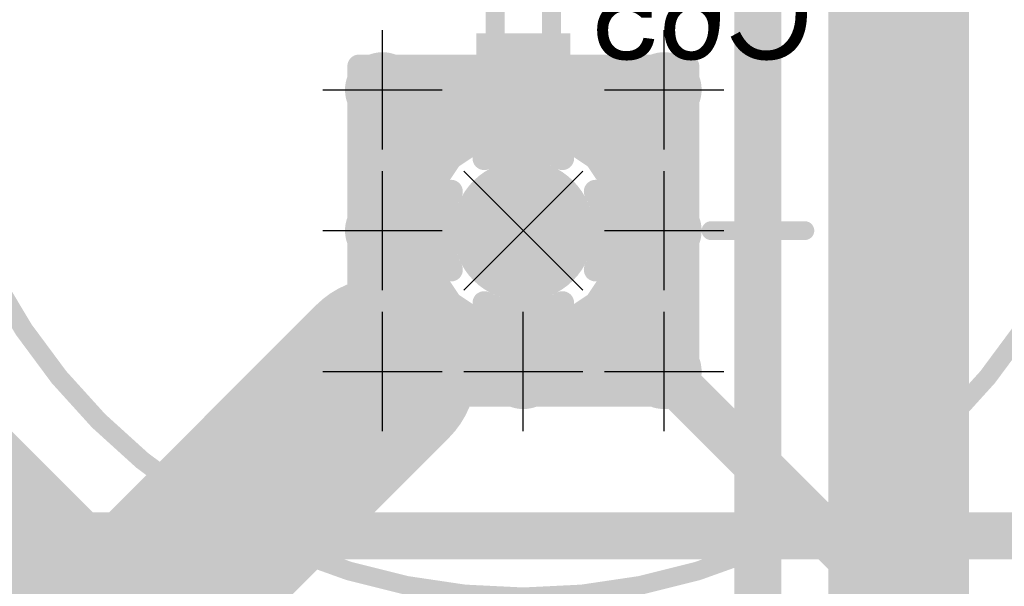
# Model space of a CAD drawing. Extents: x 74 to 326, y 70 to 232.
# Tile 27 of 138: x 131 to 141, y 126 to 132. Entities that reach past the tile are written whole.
import ezdxf

# ---------------------------------------------------------------- set-up
doc = ezdxf.new("R2010")
doc.units = 0
for name, color, linetype in [('Bot_Silk', 7, 'CONTINUOUS'), ('Bottom', 2, 'CONTINUOUS'), ('Drill_Layer', 255, 'CONTINUOUS'), ('Gnd', 12, 'CONTINUOUS'), ('Pwr', 13, 'CONTINUOUS'), ('Top', 1, 'CONTINUOUS'), ('Top_Silk', 6, 'CONTINUOUS')]:
    doc.layers.add(name, color=color, linetype=linetype)

# ---------------------------------------------------------------- blocks, each defined once
blk = doc.blocks.new('Cross')
at = {"layer": 'Drill_Layer', "linetype": 'CONTINUOUS'}
for p, q in [((0, -12.7), (0, 12.7)), ((-12.7, 0), (12.7, 0))]:
    blk.add_line(p, q, dxfattribs=at)
blk = doc.blocks.new('X')
at = {"layer": 'Drill_Layer', "linetype": 'CONTINUOUS'}
for p, q in [((-12.7, 12.7), (12.7, -12.7)), ((12.7, 12.7), (-12.7, -12.7))]:
    blk.add_line(p, q, dxfattribs=at)
blk = doc.blocks.new('UNIT_DISC')
at = {"linetype": 'CONTINUOUS', "const_width": 0.5}
blk.add_lwpolyline([(0.25, 0, 1), (-0.25, 0, 1)], format="xyb", close=True, dxfattribs=at)
blk = doc.blocks.new('SHAPE_EL_236_236_0_0_0_0')
at = {"xscale": 0.6, "yscale": 0.6, "zscale": 0.6}
blk.add_blockref('UNIT_DISC', (0, 0), dxfattribs=at)
blk = doc.blocks.new('SHAPE_EL_314_314_0_0_0_0')
at = {"xscale": 0.8, "yscale": 0.8, "zscale": 0.8}
blk.add_blockref('UNIT_DISC', (0, 0), dxfattribs=at)
blk = doc.blocks.new('v0306196')
at = {"layer": 'Bottom'}
blk.add_blockref('SHAPE_EL_236_236_0_0_0_0', (0, 0), dxfattribs=at)
at = {"layer": 'Gnd'}
blk.add_blockref('SHAPE_EL_314_314_0_0_0_0', (0, 0), dxfattribs=at)
at = {"layer": 'Pwr'}
blk.add_blockref('SHAPE_EL_314_314_0_0_0_0', (0, 0), dxfattribs=at)
at = {"layer": 'Top'}
blk.add_blockref('SHAPE_EL_236_236_0_0_0_0', (0, 0), dxfattribs=at)
blk = doc.blocks.new('0603_18281')
at = {"layer": 'Bot_Silk', "linetype": 'CONTINUOUS', "const_width": 0.2}
for points in [[(136.55, 132.7), (135.95, 132.7)], [(135.95, 132.7), (135.95, 131.3)], [(136.55, 131.3), (136.55, 132.7)], [(135.95, 131.3), (136.55, 131.3)]]:
    blk.add_lwpolyline(points, dxfattribs=at)
at = {"layer": 'Bot_Silk', "xscale": 0.2, "yscale": 0.2, "zscale": 0.2}
for p in [(135.95, 132.7), (135.95, 132.7), (136.55, 132.7), (136.55, 132.7), (135.95, 131.3), (135.95, 131.3), (136.55, 131.3), (136.55, 131.3)]:
    blk.add_blockref('UNIT_DISC', p, dxfattribs=at)
blk = doc.blocks.new('SHAPE_SQ_314_393_0_0_0_0')
blk.add_solid([(-0.4, -0.5), (0.4, -0.5), (-0.4, 0.5), (0.4, 0.5)])
blk = doc.blocks.new('SHAPE_EL_196_196_0_0_0_0')
at = {"xscale": 0.5, "yscale": 0.5, "zscale": 0.5}
blk.add_blockref('UNIT_DISC', (0, 0), dxfattribs=at)
blk = doc.blocks.new('w800h1000196_F')
at = {"layer": 'Bottom'}
blk.add_blockref('SHAPE_SQ_314_393_0_0_0_0', (0, 0), dxfattribs=at)
at = {"layer": 'Gnd'}
blk.add_blockref('SHAPE_EL_196_196_0_0_0_0', (0, 0), dxfattribs=at)
at = {"layer": 'Pwr'}
blk.add_blockref('SHAPE_EL_196_196_0_0_0_0', (0, 0), dxfattribs=at)
blk = doc.blocks.new('w800h1000392_F')
at = {"layer": 'Bottom'}
blk.add_blockref('SHAPE_SQ_314_393_0_0_0_0', (0, 0), dxfattribs=at)
at = {"layer": 'Gnd'}
blk.add_blockref('SHAPE_EL_196_196_0_0_0_0', (0, 0), dxfattribs=at)
at = {"layer": 'Pwr'}
blk.add_blockref('SHAPE_EL_196_196_0_0_0_0', (0, 0), dxfattribs=at)
blk = doc.blocks.new('C65')
at = {"rotation": -90}
for name, p in [('w800h1000392_F', (136.25, 132.8)), ('w800h1000196_F', (136.25, 131.2))]:
    blk.add_blockref(name, p, dxfattribs=at)
blk.add_blockref('0603_18281', (0, 0))
at = {"layer": 'Bot_Silk', "text_generation_flag": 2}
blk.add_text('C65', height=0.96, dxfattribs=at).set_placement((139.3375, 131.325))
blk = doc.blocks.new('C13V_23027')
at = {"layer": 'Top_Silk', "linetype": 'CONTINUOUS', "const_width": 0.2}
blk.add_lwpolyline([(136.25, 125.6, 1), (136.25, 138.4, 1)], format="xyb", close=True, dxfattribs=at)
for points in [[(138.75, 130), (138.75, 129)], [(139.25, 129.5), (138.25, 129.5)]]:
    blk.add_lwpolyline(points, dxfattribs=at)
at = {"layer": 'Top_Silk', "xscale": 0.2, "yscale": 0.2, "zscale": 0.2}
for p in [(138.75, 130), (138.25, 129.5), (139.25, 129.5), (138.75, 129)]:
    blk.add_blockref('UNIT_DISC', p, dxfattribs=at)
blk = doc.blocks.new('SHAPE_EL_590_590_0_0_0_0')
at = {"xscale": 1.5, "yscale": 1.5, "zscale": 1.5}
blk.add_blockref('UNIT_DISC', (0, 0), dxfattribs=at)
blk = doc.blocks.new('SHAPE_EL_511_511_0_0_0_0')
at = {"xscale": 1.3, "yscale": 1.3, "zscale": 1.3}
blk.add_blockref('UNIT_DISC', (0, 0), dxfattribs=at)
blk = doc.blocks.new('SHAPE_TH45_787_590_98_0_0_0')
at = {"linetype": 'CONTINUOUS', "const_width": 0.25}
for points in [[(0.41617, 0.76969, 0.2530389), (-0.41617, 0.76969, 0.2530389)], [(-0.76969, 0.41617, 0.2530389), (-0.76969, -0.41617, 0.2530389)], [(0.76969, -0.41617, 0.2530389), (0.76969, 0.41617, 0.2530389)], [(-0.41617, -0.76969, 0.2530389), (0.41617, -0.76969, 0.2530389)]]:
    blk.add_lwpolyline(points, format="xyb", dxfattribs=at)
at = {"xscale": 0.25, "yscale": 0.25, "zscale": 0.25}
for p in [(-0.41617, 0.76969), (0.41617, 0.76969), (-0.76969, 0.41617), (0.76969, 0.41617), (-0.76969, -0.41617), (0.76969, -0.41617), (-0.41617, -0.76969), (0.41617, -0.76969)]:
    blk.add_blockref('UNIT_DISC', p, dxfattribs=at)
blk = doc.blocks.new('c1500h800196')
at = {"layer": 'Bottom'}
blk.add_blockref('SHAPE_EL_590_590_0_0_0_0', (0, 0), dxfattribs=at)
at = {"layer": 'Gnd'}
blk.add_blockref('SHAPE_EL_511_511_0_0_0_0', (0, 0), dxfattribs=at)
at = {"layer": 'Pwr'}
blk.add_blockref('SHAPE_TH45_787_590_98_0_0_0', (0, 0), dxfattribs=at)
at = {"layer": 'Top'}
blk.add_blockref('SHAPE_EL_590_590_0_0_0_0', (0, 0), dxfattribs=at)
blk = doc.blocks.new('C67')
blk.add_blockref('C13V_23027', (0, 0))
at = {"rotation": 90}
blk.add_blockref('c1500h800196', (136.25, 129.5), dxfattribs=at)
blk = doc.blocks.new('CUPOUR_L1_F0_TT90_30885')
at = {"layer": 'Top', "linetype": 'CONTINUOUS'}
for points, const_width in [([(138, 131.25), (134.5, 131.25)], 0.25), ([(134.5, 131.25), (134.5, 127.75)], 0.25), ([(138, 127.75), (138, 131.25)], 0.25), ([(134.5, 131.125), (138, 131.125)], 0.25), ([(134.5, 130.9375), (138, 130.9375)], 0.25), ([(134.5, 130.75), (138, 130.75)], 0.25), ([(136.25, 129.9), (136.25, 130.59606)], 0.5), ([(135.83056, 130.51262), (136.25, 130.59606)], 0.25), ([(136.25, 130.59606), (136.66944, 130.51262)], 0.25), ([(134.5, 130.5625), (136.08129, 130.5625)], 0.25), ([(135.47497, 130.27503), (135.83056, 130.51262)], 0.25), ([(136.4187, 130.5625), (138, 130.5625)], 0.25), ([(136.66944, 130.51262), (137.02503, 130.27503)], 0.25), ([(134.5, 130.375), (135.62459, 130.375)], 0.25), ([(136.8754, 130.375), (138, 130.375)], 0.25), ([(134.5, 130.1875), (135.41648, 130.1875)], 0.25), ([(135.23738, 129.91944), (135.47497, 130.27503)], 0.25), ([(137.02503, 130.27503), (137.26262, 129.91944)], 0.25), ([(137.08351, 130.1875), (138, 130.1875)], 0.25), ([(134.5, 130), (135.2912, 130)], 0.25), ([(137.20879, 130), (138, 130)], 0.25), ([(135.15394, 129.5), (135.23738, 129.91944)], 0.25), ([(137.26262, 129.91944), (137.34606, 129.5)], 0.25), ([(134.5, 129.8125), (135.2161, 129.8125)], 0.25), ([(137.28389, 129.8125), (138, 129.8125)], 0.25), ([(134.5, 129.625), (135.1788, 129.625)], 0.25), ([(135.85, 129.5), (135.15394, 129.5)], 0.5), ([(136.65, 129.5), (137.34606, 129.5)], 0.5), ([(137.32119, 129.625), (138, 129.625)], 0.25), ([(135.23738, 129.08056), (135.15394, 129.5)], 0.25), ([(137.34606, 129.5), (137.26262, 129.08056)], 0.25), ([(134.5, 129.4375), (135.16637, 129.4375)], 0.25), ([(137.33362, 129.4375), (138, 129.4375)], 0.25), ([(134.5, 129.25), (135.20367, 129.25)], 0.25), ([(137.29632, 129.25), (138, 129.25)], 0.25), ([(136.25, 129.1), (136.25, 128.40394)], 0.5), ([(134.5, 129.0625), (135.24944, 129.0625)], 0.25), ([(135.47497, 128.72497), (135.23738, 129.08056)], 0.25), ([(137.26262, 129.08056), (137.02503, 128.72497)], 0.25), ([(137.25055, 129.0625), (138, 129.0625)], 0.25), ([(134.5, 128.875), (135.37472, 128.875)], 0.25), ([(137.12527, 128.875), (138, 128.875)], 0.25), ([(135.83056, 128.48738), (135.47497, 128.72497)], 0.25), ([(137.02503, 128.72497), (136.66944, 128.48738)], 0.25), ([(134.5, 128.6875), (135.53104, 128.6875)], 0.25), ([(136.96895, 128.6875), (138, 128.6875)], 0.25), ([(134.5, 128.5), (135.81167, 128.5)], 0.25), ([(136.68832, 128.5), (138, 128.5)], 0.25), ([(136.25, 128.40394), (135.83056, 128.48738)], 0.25), ([(136.66944, 128.48738), (136.25, 128.40394)], 0.25), ([(134.5, 128.3125), (138, 128.3125)], 0.25), ([(134.5, 128.125), (138, 128.125)], 0.25), ([(134.5, 127.9375), (138, 127.9375)], 0.25), ([(134.5, 127.75), (138, 127.75)], 0.25), ([(134.5, 127.75), (138, 127.75)], 0.25)]:
    blk.add_lwpolyline(points, dxfattribs=dict(at, const_width=const_width))
at = {"layer": 'Top'}
for p, xscale, yscale, zscale in [((134.5, 131.25), 0.25, 0.25, 0.25), ((134.5, 131.25), 0.25, 0.25, 0.25), ((138, 131.25), 0.25, 0.25, 0.25), ((138, 131.25), 0.25, 0.25, 0.25), ((134.5, 131.125), 0.25, 0.25, 0.25), ((138, 131.125), 0.25, 0.25, 0.25), ((134.5, 130.9375), 0.25, 0.25, 0.25), ((138, 130.9375), 0.25, 0.25, 0.25), ((134.5, 130.75), 0.25, 0.25, 0.25), ((136.25, 130.59606), 0.5, 0.5, 0.5), ((138, 130.75), 0.25, 0.25, 0.25), ((136.25, 130.59606), 0.25, 0.25, 0.25), ((136.25, 130.59606), 0.25, 0.25, 0.25), ((134.5, 130.5625), 0.25, 0.25, 0.25), ((135.83056, 130.51262), 0.25, 0.25, 0.25), ((135.83056, 130.51262), 0.25, 0.25, 0.25), ((136.08129, 130.5625), 0.25, 0.25, 0.25), ((136.4187, 130.5625), 0.25, 0.25, 0.25), ((136.66944, 130.51262), 0.25, 0.25, 0.25), ((136.66944, 130.51262), 0.25, 0.25, 0.25), ((138, 130.5625), 0.25, 0.25, 0.25), ((134.5, 130.375), 0.25, 0.25, 0.25), ((135.62459, 130.375), 0.25, 0.25, 0.25), ((136.8754, 130.375), 0.25, 0.25, 0.25), ((138, 130.375), 0.25, 0.25, 0.25), ((134.5, 130.1875), 0.25, 0.25, 0.25), ((135.41648, 130.1875), 0.25, 0.25, 0.25), ((135.47497, 130.27503), 0.25, 0.25, 0.25), ((135.47497, 130.27503), 0.25, 0.25, 0.25), ((137.02503, 130.27503), 0.25, 0.25, 0.25), ((137.02503, 130.27503), 0.25, 0.25, 0.25), ((137.08351, 130.1875), 0.25, 0.25, 0.25), ((138, 130.1875), 0.25, 0.25, 0.25), ((134.5, 130), 0.25, 0.25, 0.25), ((135.2912, 130), 0.25, 0.25, 0.25), ((136.25, 129.9), 0.5, 0.5, 0.5), ((137.20879, 130), 0.25, 0.25, 0.25), ((138, 130), 0.25, 0.25, 0.25), ((135.23738, 129.91944), 0.25, 0.25, 0.25), ((135.23738, 129.91944), 0.25, 0.25, 0.25), ((137.26262, 129.91944), 0.25, 0.25, 0.25), ((137.26262, 129.91944), 0.25, 0.25, 0.25), ((134.5, 129.8125), 0.25, 0.25, 0.25), ((135.2161, 129.8125), 0.25, 0.25, 0.25), ((137.28389, 129.8125), 0.25, 0.25, 0.25), ((138, 129.8125), 0.25, 0.25, 0.25), ((134.5, 129.625), 0.25, 0.25, 0.25), ((135.15394, 129.5), 0.5, 0.5, 0.5), ((135.1788, 129.625), 0.25, 0.25, 0.25), ((135.85, 129.5), 0.5, 0.5, 0.5), ((136.65, 129.5), 0.5, 0.5, 0.5), ((137.34606, 129.5), 0.5, 0.5, 0.5), ((137.32119, 129.625), 0.25, 0.25, 0.25), ((138, 129.625), 0.25, 0.25, 0.25), ((135.15394, 129.5), 0.25, 0.25, 0.25), ((135.15394, 129.5), 0.25, 0.25, 0.25), ((137.34606, 129.5), 0.25, 0.25, 0.25), ((137.34606, 129.5), 0.25, 0.25, 0.25), ((134.5, 129.4375), 0.25, 0.25, 0.25), ((135.16637, 129.4375), 0.25, 0.25, 0.25), ((137.33362, 129.4375), 0.25, 0.25, 0.25), ((138, 129.4375), 0.25, 0.25, 0.25), ((134.5, 129.25), 0.25, 0.25, 0.25), ((135.20367, 129.25), 0.25, 0.25, 0.25), ((137.29632, 129.25), 0.25, 0.25, 0.25), ((138, 129.25), 0.25, 0.25, 0.25), ((136.25, 129.1), 0.5, 0.5, 0.5), ((134.5, 129.0625), 0.25, 0.25, 0.25), ((135.23738, 129.08056), 0.25, 0.25, 0.25), ((135.23738, 129.08056), 0.25, 0.25, 0.25), ((135.24944, 129.0625), 0.25, 0.25, 0.25), ((137.25055, 129.0625), 0.25, 0.25, 0.25), ((137.26262, 129.08056), 0.25, 0.25, 0.25), ((137.26262, 129.08056), 0.25, 0.25, 0.25), ((138, 129.0625), 0.25, 0.25, 0.25), ((134.5, 128.875), 0.25, 0.25, 0.25), ((135.37472, 128.875), 0.25, 0.25, 0.25), ((137.12527, 128.875), 0.25, 0.25, 0.25), ((138, 128.875), 0.25, 0.25, 0.25), ((135.47497, 128.72497), 0.25, 0.25, 0.25), ((135.47497, 128.72497), 0.25, 0.25, 0.25), ((137.02503, 128.72497), 0.25, 0.25, 0.25), ((137.02503, 128.72497), 0.25, 0.25, 0.25), ((134.5, 128.6875), 0.25, 0.25, 0.25), ((135.53104, 128.6875), 0.25, 0.25, 0.25), ((136.96895, 128.6875), 0.25, 0.25, 0.25), ((138, 128.6875), 0.25, 0.25, 0.25), ((134.5, 128.5), 0.25, 0.25, 0.25), ((135.81167, 128.5), 0.25, 0.25, 0.25), ((136.25, 128.40394), 0.5, 0.5, 0.5), ((136.68832, 128.5), 0.25, 0.25, 0.25), ((138, 128.5), 0.25, 0.25, 0.25), ((135.83056, 128.48738), 0.25, 0.25, 0.25), ((135.83056, 128.48738), 0.25, 0.25, 0.25), ((136.25, 128.40394), 0.25, 0.25, 0.25), ((136.25, 128.40394), 0.25, 0.25, 0.25), ((136.66944, 128.48738), 0.25, 0.25, 0.25), ((136.66944, 128.48738), 0.25, 0.25, 0.25), ((134.5, 128.3125), 0.25, 0.25, 0.25), ((138, 128.3125), 0.25, 0.25, 0.25), ((134.5, 128.125), 0.25, 0.25, 0.25), ((138, 128.125), 0.25, 0.25, 0.25), ((134.5, 127.9375), 0.25, 0.25, 0.25), ((138, 127.9375), 0.25, 0.25, 0.25), ((134.5, 127.75), 0.25, 0.25, 0.25), ((134.5, 127.75), 0.25, 0.25, 0.25), ((134.5, 127.75), 0.25, 0.25, 0.25), ((138, 127.75), 0.25, 0.25, 0.25), ((138, 127.75), 0.25, 0.25, 0.25), ((138, 127.75), 0.25, 0.25, 0.25)]:
    blk.add_blockref('UNIT_DISC', p, dxfattribs=dict(at, xscale=xscale, yscale=yscale, zscale=zscale))
blk = doc.blocks.new('CUPOUR_L2_F0_TT90_38033')
at = {"layer": 'Bottom', "linetype": 'CONTINUOUS'}
for points, const_width in [([(135.425, 131.25), (134.5, 131.25)], 0.25), ([(134.5, 131.25), (134.5, 127.75)], 0.25), ([(136.075, 131.2), (135.425, 131.2)], 0.35), ([(135.425, 130.768), (135.425, 131.25)], 0.25), ([(136.425, 131.2), (137.075, 131.2)], 0.35), ([(138, 131.25), (137.075, 131.25)], 0.25), ([(137.075, 131.25), (137.075, 130.768)], 0.25), ([(138, 127.75), (138, 131.25)], 0.25), ([(134.5, 131.125), (135.425, 131.125)], 0.25), ([(137.075, 131.125), (138, 131.125)], 0.25), ([(134.5, 130.9375), (135.425, 130.9375)], 0.25), ([(137.075, 130.9375), (138, 130.9375)], 0.25), ([(134.5, 130.75), (135.42858, 130.75)], 0.25), ([(135.44386, 130.6732), (135.425, 130.768)], 0.25), ([(137.075, 130.768), (137.05614, 130.6732)], 0.25), ([(137.07141, 130.75), (138, 130.75)], 0.25), ([(135.51569, 130.56569), (135.44386, 130.6732)], 0.25), ([(137.05614, 130.6732), (136.98431, 130.56569)], 0.25), ([(134.5, 130.5625), (135.52046, 130.5625)], 0.25), ([(135.6232, 130.49386), (135.51569, 130.56569)], 0.25), ([(135.718, 130.475), (135.6232, 130.49386)], 0.25), ([(136.8768, 130.49386), (136.782, 130.475)], 0.25), ([(136.98431, 130.56569), (136.8768, 130.49386)], 0.25), ([(136.97953, 130.5625), (138, 130.5625)], 0.25), ([(135.47497, 130.27503), (135.77425, 130.475)], 0.25), ([(135.77425, 130.475), (135.718, 130.475)], 0.25), ([(136.782, 130.475), (136.72574, 130.475)], 0.25), ([(136.72574, 130.475), (137.02503, 130.27503)], 0.25), ([(134.5, 130.375), (135.62458, 130.375)], 0.25), ([(136.8754, 130.375), (138, 130.375)], 0.25), ([(134.5, 130.1875), (135.41648, 130.1875)], 0.25), ([(135.23738, 129.91944), (135.47497, 130.27503)], 0.25), ([(137.02503, 130.27503), (137.26262, 129.91944)], 0.25), ([(137.08351, 130.1875), (138, 130.1875)], 0.25), ([(134.5, 130), (135.2912, 130)], 0.25), ([(137.20879, 130), (138, 130)], 0.25), ([(135.15394, 129.5), (135.23738, 129.91944)], 0.25), ([(137.26262, 129.91944), (137.34606, 129.5)], 0.25), ([(134.5, 129.8125), (135.2161, 129.8125)], 0.25), ([(137.28389, 129.8125), (138, 129.8125)], 0.25), ([(134.5, 129.625), (135.1788, 129.625)], 0.25), ([(135.85, 129.5), (135.15394, 129.5)], 0.35), ([(136.65, 129.5), (137.34606, 129.5)], 0.35), ([(137.32119, 129.625), (138, 129.625)], 0.25), ([(135.23738, 129.08056), (135.15394, 129.5)], 0.25), ([(137.34606, 129.5), (137.26262, 129.08056)], 0.25), ([(134.5, 129.4375), (135.16637, 129.4375)], 0.25), ([(137.33362, 129.4375), (138, 129.4375)], 0.25), ([(134.5, 129.25), (135.20367, 129.25)], 0.25), ([(137.29632, 129.25), (138, 129.25)], 0.25), ([(136.25, 129.1), (136.25, 128.40394)], 0.35), ([(134.5, 129.0625), (135.24944, 129.0625)], 0.25), ([(135.47497, 128.72497), (135.23738, 129.08056)], 0.25), ([(137.26262, 129.08056), (137.02503, 128.72497)], 0.25), ([(137.25055, 129.0625), (138, 129.0625)], 0.25), ([(134.5, 128.875), (135.37472, 128.875)], 0.25), ([(137.12527, 128.875), (138, 128.875)], 0.25), ([(135.83056, 128.48738), (135.47497, 128.72497)], 0.25), ([(137.02503, 128.72497), (136.66944, 128.48738)], 0.25), ([(134.5, 128.6875), (135.53104, 128.6875)], 0.25), ([(136.96895, 128.6875), (138, 128.6875)], 0.25), ([(134.5, 128.5), (135.81167, 128.5)], 0.25), ([(136.68832, 128.5), (138, 128.5)], 0.25), ([(136.25, 128.40394), (135.83056, 128.48738)], 0.25), ([(136.66944, 128.48738), (136.25, 128.40394)], 0.25), ([(134.5, 128.3125), (138, 128.3125)], 0.25), ([(134.5, 128.125), (138, 128.125)], 0.25), ([(134.5, 127.9375), (138, 127.9375)], 0.25), ([(134.5, 127.75), (138, 127.75)], 0.25), ([(134.5, 127.75), (138, 127.75)], 0.25)]:
    blk.add_lwpolyline(points, dxfattribs=dict(at, const_width=const_width))
at = {"layer": 'Bottom'}
for p, xscale, yscale, zscale in [((134.5, 131.25), 0.25, 0.25, 0.25), ((134.5, 131.25), 0.25, 0.25, 0.25), ((135.425, 131.2), 0.35, 0.35, 0.35), ((135.425, 131.25), 0.25, 0.25, 0.25), ((135.425, 131.25), 0.25, 0.25, 0.25), ((136.075, 131.2), 0.35, 0.35, 0.35), ((136.425, 131.2), 0.35, 0.35, 0.35), ((137.075, 131.2), 0.35, 0.35, 0.35), ((137.075, 131.25), 0.25, 0.25, 0.25), ((137.075, 131.25), 0.25, 0.25, 0.25), ((138, 131.25), 0.25, 0.25, 0.25), ((138, 131.25), 0.25, 0.25, 0.25), ((134.5, 131.125), 0.25, 0.25, 0.25), ((135.425, 131.125), 0.25, 0.25, 0.25), ((137.075, 131.125), 0.25, 0.25, 0.25), ((138, 131.125), 0.25, 0.25, 0.25), ((134.5, 130.9375), 0.25, 0.25, 0.25), ((135.425, 130.9375), 0.25, 0.25, 0.25), ((137.075, 130.9375), 0.25, 0.25, 0.25), ((138, 130.9375), 0.25, 0.25, 0.25), ((134.5, 130.75), 0.25, 0.25, 0.25), ((135.425, 130.768), 0.25, 0.25, 0.25), ((135.425, 130.768), 0.25, 0.25, 0.25), ((135.42858, 130.75), 0.25, 0.25, 0.25), ((137.07141, 130.75), 0.25, 0.25, 0.25), ((137.075, 130.768), 0.25, 0.25, 0.25), ((137.075, 130.768), 0.25, 0.25, 0.25), ((138, 130.75), 0.25, 0.25, 0.25), ((135.44386, 130.6732), 0.25, 0.25, 0.25), ((135.44386, 130.6732), 0.25, 0.25, 0.25), ((137.05614, 130.6732), 0.25, 0.25, 0.25), ((137.05614, 130.6732), 0.25, 0.25, 0.25), ((134.5, 130.5625), 0.25, 0.25, 0.25), ((135.51569, 130.56569), 0.25, 0.25, 0.25), ((135.51569, 130.56569), 0.25, 0.25, 0.25), ((135.52046, 130.5625), 0.25, 0.25, 0.25), ((135.6232, 130.49386), 0.25, 0.25, 0.25), ((135.6232, 130.49386), 0.25, 0.25, 0.25), ((136.8768, 130.49386), 0.25, 0.25, 0.25), ((136.8768, 130.49386), 0.25, 0.25, 0.25), ((136.97953, 130.5625), 0.25, 0.25, 0.25), ((136.98431, 130.56569), 0.25, 0.25, 0.25), ((136.98431, 130.56569), 0.25, 0.25, 0.25), ((138, 130.5625), 0.25, 0.25, 0.25), ((135.718, 130.475), 0.25, 0.25, 0.25), ((135.718, 130.475), 0.25, 0.25, 0.25), ((135.77425, 130.475), 0.25, 0.25, 0.25), ((135.77425, 130.475), 0.25, 0.25, 0.25), ((136.72574, 130.475), 0.25, 0.25, 0.25), ((136.72574, 130.475), 0.25, 0.25, 0.25), ((136.782, 130.475), 0.25, 0.25, 0.25), ((136.782, 130.475), 0.25, 0.25, 0.25), ((134.5, 130.375), 0.25, 0.25, 0.25), ((135.62458, 130.375), 0.25, 0.25, 0.25), ((136.8754, 130.375), 0.25, 0.25, 0.25), ((138, 130.375), 0.25, 0.25, 0.25), ((134.5, 130.1875), 0.25, 0.25, 0.25), ((135.41648, 130.1875), 0.25, 0.25, 0.25), ((135.47497, 130.27503), 0.25, 0.25, 0.25), ((135.47497, 130.27503), 0.25, 0.25, 0.25), ((137.02503, 130.27503), 0.25, 0.25, 0.25), ((137.02503, 130.27503), 0.25, 0.25, 0.25), ((137.08351, 130.1875), 0.25, 0.25, 0.25), ((138, 130.1875), 0.25, 0.25, 0.25), ((134.5, 130), 0.25, 0.25, 0.25), ((135.2912, 130), 0.25, 0.25, 0.25), ((137.20879, 130), 0.25, 0.25, 0.25), ((138, 130), 0.25, 0.25, 0.25), ((135.23738, 129.91944), 0.25, 0.25, 0.25), ((135.23738, 129.91944), 0.25, 0.25, 0.25), ((137.26262, 129.91944), 0.25, 0.25, 0.25), ((137.26262, 129.91944), 0.25, 0.25, 0.25), ((134.5, 129.8125), 0.25, 0.25, 0.25), ((135.2161, 129.8125), 0.25, 0.25, 0.25), ((137.28389, 129.8125), 0.25, 0.25, 0.25), ((138, 129.8125), 0.25, 0.25, 0.25), ((134.5, 129.625), 0.25, 0.25, 0.25), ((135.15394, 129.5), 0.35, 0.35, 0.35), ((135.1788, 129.625), 0.25, 0.25, 0.25), ((135.85, 129.5), 0.35, 0.35, 0.35), ((136.65, 129.5), 0.35, 0.35, 0.35), ((137.34606, 129.5), 0.35, 0.35, 0.35), ((137.32119, 129.625), 0.25, 0.25, 0.25), ((138, 129.625), 0.25, 0.25, 0.25), ((135.15394, 129.5), 0.25, 0.25, 0.25), ((135.15394, 129.5), 0.25, 0.25, 0.25), ((137.34606, 129.5), 0.25, 0.25, 0.25), ((137.34606, 129.5), 0.25, 0.25, 0.25), ((134.5, 129.4375), 0.25, 0.25, 0.25), ((135.16637, 129.4375), 0.25, 0.25, 0.25), ((137.33362, 129.4375), 0.25, 0.25, 0.25), ((138, 129.4375), 0.25, 0.25, 0.25), ((134.5, 129.25), 0.25, 0.25, 0.25), ((135.20367, 129.25), 0.25, 0.25, 0.25), ((137.29632, 129.25), 0.25, 0.25, 0.25), ((138, 129.25), 0.25, 0.25, 0.25), ((136.25, 129.1), 0.35, 0.35, 0.35), ((134.5, 129.0625), 0.25, 0.25, 0.25), ((135.23738, 129.08056), 0.25, 0.25, 0.25), ((135.23738, 129.08056), 0.25, 0.25, 0.25), ((135.24944, 129.0625), 0.25, 0.25, 0.25), ((137.25055, 129.0625), 0.25, 0.25, 0.25), ((137.26262, 129.08056), 0.25, 0.25, 0.25), ((137.26262, 129.08056), 0.25, 0.25, 0.25), ((138, 129.0625), 0.25, 0.25, 0.25), ((134.5, 128.875), 0.25, 0.25, 0.25), ((135.37472, 128.875), 0.25, 0.25, 0.25), ((137.12527, 128.875), 0.25, 0.25, 0.25), ((138, 128.875), 0.25, 0.25, 0.25), ((135.47497, 128.72497), 0.25, 0.25, 0.25), ((135.47497, 128.72497), 0.25, 0.25, 0.25), ((137.02503, 128.72497), 0.25, 0.25, 0.25), ((137.02503, 128.72497), 0.25, 0.25, 0.25), ((134.5, 128.6875), 0.25, 0.25, 0.25), ((135.53104, 128.6875), 0.25, 0.25, 0.25), ((136.96895, 128.6875), 0.25, 0.25, 0.25), ((138, 128.6875), 0.25, 0.25, 0.25), ((134.5, 128.5), 0.25, 0.25, 0.25), ((135.81167, 128.5), 0.25, 0.25, 0.25), ((136.68832, 128.5), 0.25, 0.25, 0.25), ((138, 128.5), 0.25, 0.25, 0.25), ((135.83056, 128.48738), 0.25, 0.25, 0.25), ((135.83056, 128.48738), 0.25, 0.25, 0.25), ((136.25, 128.40394), 0.35, 0.35, 0.35), ((136.25, 128.40394), 0.25, 0.25, 0.25), ((136.25, 128.40394), 0.25, 0.25, 0.25), ((136.66944, 128.48738), 0.25, 0.25, 0.25), ((136.66944, 128.48738), 0.25, 0.25, 0.25), ((134.5, 128.3125), 0.25, 0.25, 0.25), ((138, 128.3125), 0.25, 0.25, 0.25), ((134.5, 128.125), 0.25, 0.25, 0.25), ((138, 128.125), 0.25, 0.25, 0.25), ((134.5, 127.9375), 0.25, 0.25, 0.25), ((138, 127.9375), 0.25, 0.25, 0.25), ((134.5, 127.75), 0.25, 0.25, 0.25), ((134.5, 127.75), 0.25, 0.25, 0.25), ((134.5, 127.75), 0.25, 0.25, 0.25), ((138, 127.75), 0.25, 0.25, 0.25), ((138, 127.75), 0.25, 0.25, 0.25), ((138, 127.75), 0.25, 0.25, 0.25)]:
    blk.add_blockref('UNIT_DISC', p, dxfattribs=dict(at, xscale=xscale, yscale=yscale, zscale=zscale))

msp = doc.modelspace()

# ---------------------------------------------------------------- linework, layer by layer
at = {"layer": 'Bottom', "linetype": 'CONTINUOUS'}
for points, const_width in [([(140.25, 139.25), (140.25, 110)], 1.5), ([(129.5, 122.75), (134.75, 128)], 2)]:
    msp.add_lwpolyline(points, dxfattribs=dict(at, const_width=const_width))
at = {"layer": 'Gnd', "linetype": 'CONTINUOUS', "const_width": 0.5}
msp.add_lwpolyline([(155.5, 126.25), (89.75, 126.25)], dxfattribs=at)
at = {"layer": 'Pwr', "linetype": 'CONTINUOUS', "const_width": 0.5}
for points in [[(138.75, 143.25), (138.75, 118)], [(138.75, 118), (138.75, 143.25)]]:
    msp.add_lwpolyline(points, dxfattribs=at)
at = {"layer": 'Top', "linetype": 'CONTINUOUS'}
for points, const_width in [([(134.75, 122), (129.25, 127.5)], 2), ([(137.75, 128), (141, 124.75)], 0.5)]:
    msp.add_lwpolyline(points, dxfattribs=dict(at, const_width=const_width))

# ---------------------------------------------------------------- block references
for name, p in [('C67', (0, 0)), ('C65', (0, 0)), ('CUPOUR_L1_F0_TT90_30885', (0, 0)), ('CUPOUR_L2_F0_TT90_38033', (0, 0)), ('v0306196', (134.75, 129.5)), ('v0306196', (137.75, 129.5)), ('v0306196', (134.75, 128)), ('v0306196', (136.25, 128)), ('v0306196', (137.75, 128))]:
    msp.add_blockref(name, p)
at = {"rotation": 180}
for p in [(134.75, 131), (137.75, 131)]:
    msp.add_blockref('v0306196', p, dxfattribs=at)
at = {"layer": 'Bottom', "xscale": 2, "yscale": 2, "zscale": 2}
msp.add_blockref('UNIT_DISC', (134.75, 128), dxfattribs=at)
at = {"layer": 'Drill_Layer', "xscale": 0.05, "yscale": 0.05, "zscale": 0.05}
for name, p in [('Cross', (134.75, 131)), ('Cross', (137.75, 131)), ('Cross', (134.75, 129.5)), ('X', (136.25, 129.5)), ('Cross', (137.75, 129.5)), ('Cross', (134.75, 128)), ('Cross', (136.25, 128)), ('Cross', (137.75, 128))]:
    msp.add_blockref(name, p, dxfattribs=at)
at = {"layer": 'Top', "xscale": 0.5, "yscale": 0.5, "zscale": 0.5}
msp.add_blockref('UNIT_DISC', (137.75, 128), dxfattribs=at)

doc.saveas('drawing.dxf')
